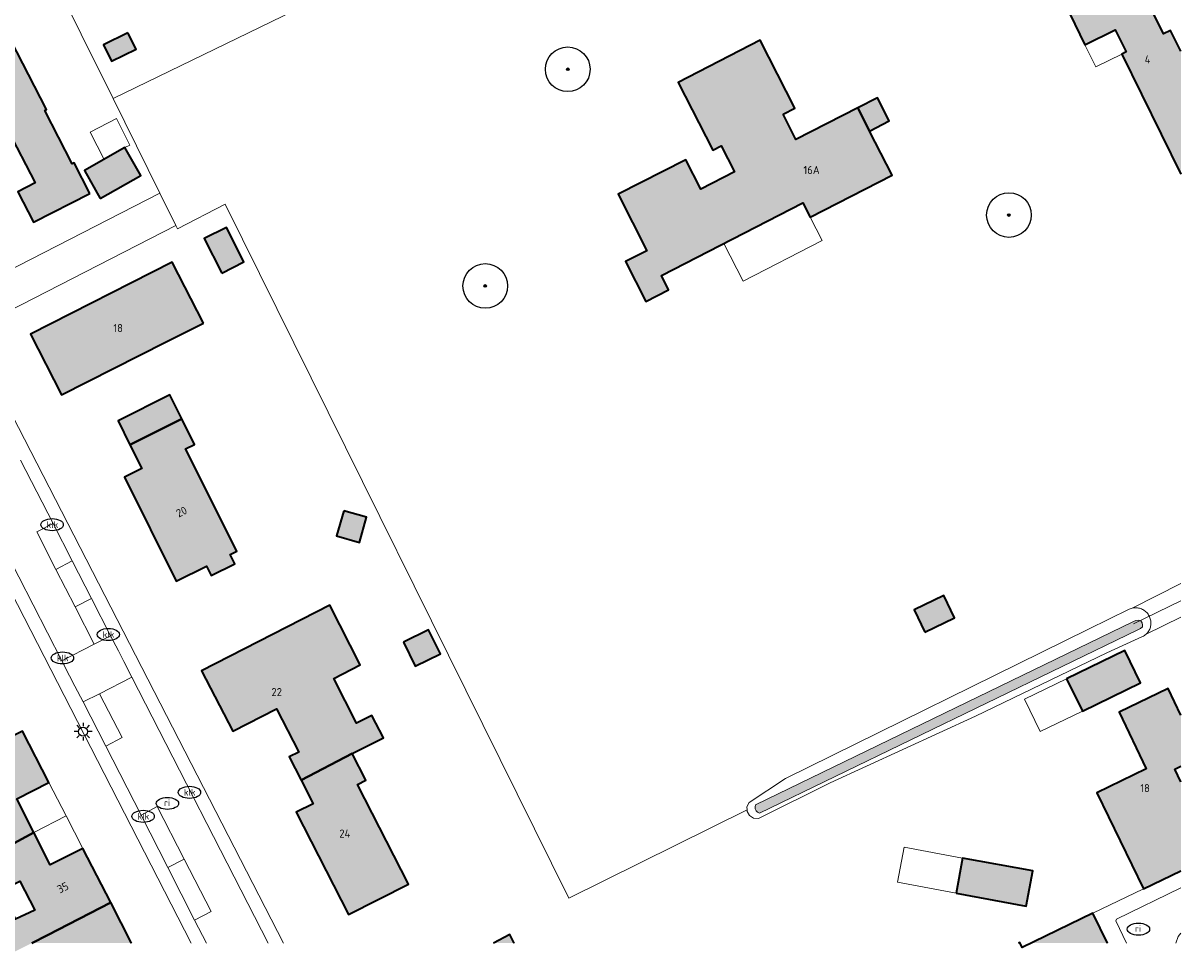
# Model space of a CAD drawing. Header units: metres. Extents: x 46249 to 49371, y 390656 to 391846.
# Tile 41 of 44: x 49240 to 49370, y 391540 to 391644. Entities that reach past the tile are written whole.
import ezdxf
from ezdxf.enums import TextEntityAlignment as Align

# ---------------------------------------------------------------- set-up
doc = ezdxf.new("R2010")
doc.units = ezdxf.units.M
for name, color, linetype, lineweight in [('B-WE-GR-BOOM-S', 90, 'Continuous', 25), ('B-WE-GR-GRAS_KRUIDENRIJK-G', 80, 'Continuous', 18), ('B-WE-IE-MEUBILAIR-S', 7, 'Continuous', 25), ('B-WE-KW-KUNSTWERK_DUIKER-G', 170, 'Continuous', 18), ('B-WE-OG-BEBOUWING-G', 7, 'Continuous', 35), ('B-WE-OG-BEBOUWING_HUISNUMMER-T18', 10, 'Continuous', 18), ('B-WE-OG-BEBOUWING_LUIFEL-G', 7, 'Continuous', 18), ('B-WE-OG-TERREIN_ERF-G', 7, 'Continuous', 18), ('B-WE-OG-TERREIN_OEVER-G', 7, 'Continuous', 18), ('B-WE-OG-WATER_SLOOT-G', 120, 'Continuous', 18), ('B-WE-VH-OPENVERHARDING_BETONSTRAATSTEEN-G', 90, 'Continuous', 18), ('B-WE-VH-OPENVERHARDING_STRAATBAKSTEEN-G', 90, 'Continuous', 18), ('B-WE-VH-OPENVERHARDING_TEGEL-G', 90, 'Continuous', 18)]:
    doc.layers.add(name, color=color, linetype=linetype, lineweight=lineweight)
doc.layers.add('B-WE-OG-BEBOUWING-V', color=7, linetype='Continuous', lineweight=18, true_color=0xd46868)
doc.layers.add('B-WE-OG-WATER_SLOOT-V', color=7, linetype='Continuous', lineweight=18, true_color=0x99cae9)
doc.styles.add('NLCS-ISO', font='NLCS-ISO.ttf')
doc.styles.add('NLCS-ISO-ANNOTATIEF-T18', font='NLCS-ISO.ttf', dxfattribs={"height": 1.8})

# ---------------------------------------------------------------- blocks, each defined once
blk = doc.blocks.new('SIE-MEUBILAIR_PAAL_LICHTMAST-SO')
for points in [[(-0.62, 0), (-1, 0)], [(-0.71, 0.71), (-0.44, 0.44)], [(0, 1), (0, 0.62)], [(0.44, 0.44), (0.71, 0.71)], [(1, 0), (0.62, 0)], [(-0.71, -0.71), (-0.44, -0.44)], [(0, -0.62), (0, -1)], [(0.44, -0.44), (0.71, -0.71)]]:
    blk.add_lwpolyline(points)
blk.add_circle((0, 0), 0.5)
blk = doc.blocks.new('SIE-MEUBILAIR_PUT_KOLK-SO')
blk.add_ellipse((0, 0), major_axis=(1.25, 0), ratio=0.54)
at = {"style": 'NLCS-ISO'}
blk.add_text('klk', height=0.75, dxfattribs=at).set_placement((0.03, 0), align=Align.MIDDLE_CENTER)
blk = doc.blocks.new('SIE-MEUBILAIR_PUT_RIOOLPUT-SO')
blk.add_ellipse((0, 0), major_axis=(1.25, 0), ratio=0.54)
at = {"style": 'NLCS-ISO'}
blk.add_text('ri', height=0.75, dxfattribs=at).set_placement((-0.04, 0.07), align=Align.MIDDLE_CENTER)
blk = doc.blocks.new('SGR-BOOM_01')
h = blk.add_hatch(color=256)
edge = h.paths.add_edge_path()
edge.add_arc((0, 0), 0.15, 0, 360)
for radius in [2.5, 0.15, 0.045]:
    blk.add_circle((0, 0), radius)

msp = doc.modelspace()

# ---------------------------------------------------------------- hatches: boundary and pattern name
at = {"layer": 'B-WE-OG-BEBOUWING-V'}
for points in [[(49369.956, 391647.232), (49369.956, 391654.008), (49356.597, 391647.499), (49357.587, 391645.456), (49357.542, 391645.434), (49359.218, 391641.976), (49362.613, 391643.655), (49363.845, 391641.165), (49363.347, 391640.919), (49369.956, 391627.481), (49369.956, 391641.251), (49368.808, 391643.584), (49367.999, 391643.19), (49366.784, 391645.688)], [(49247.766, 391625.33), (49246.01, 391628.745), (49245.814, 391628.644), (49242.742, 391634.619), (49242.938, 391634.72), (49238.27, 391643.8), (49231.34, 391640.241), (49232.257, 391638.455), (49225.86, 391635.17), (49229.59, 391627.88), (49238.572, 391632.498), (49241.653, 391626.504), (49239.706, 391625.503), (49241.462, 391622.088)], [(49252.037, 391643.309), (49249.319, 391641.947), (49250.191, 391640.126), (49252.954, 391641.469)], [(49325.406, 391634.203), (49326.723, 391634.877), (49322.84, 391642.47), (49313.66, 391637.75), (49317.53, 391630.16), (49318.49, 391630.65), (49319.98, 391627.73), (49316.19, 391625.81), (49314.52, 391629.1), (49306.93, 391625.23), (49310.15, 391618.9), (49307.75, 391617.68), (49310.03, 391613.22), (49312.6, 391614.54), (49311.78, 391616.14), (49327.63, 391624.25), (49328.45, 391622.65), (49337.64, 391627.35), (49335.1, 391632.312), (49333.77, 391634.91), (49326.854, 391631.373)], [(49333.77, 391634.91), (49335.1, 391632.312), (49337.309, 391633.443), (49335.979, 391636.041)], [(49248.949, 391624.77), (49253.479, 391627.319), (49251.715, 391630.454), (49247.185, 391627.905)], [(49262.548, 391616.391), (49265.029, 391617.649), (49263.071, 391621.513), (49260.589, 391620.255)], [(49260.497, 391610.774), (49257.016, 391617.62), (49241.15, 391609.55), (49244.6, 391602.75), (49256.25, 391608.65)], [(49252.278, 391597.171), (49258.077, 391600.071), (49256.75, 391602.75), (49250.95, 391599.85)], [(49258.077, 391600.071), (49252.278, 391597.171), (49253.6, 391594.5), (49251.65, 391593.55), (49257.45, 391581.9), (49260.85, 391583.576), (49261.364, 391582.532), (49264.005, 391583.834), (49263.49, 391584.877), (49264.25, 391585.252), (49258.5, 391596.7), (49259.5, 391597.2)], [(49276.218, 391589.772), (49275.422, 391586.953), (49277.962, 391586.236), (49278.758, 391589.055)], [(49341.281, 391576.184), (49344.606, 391577.774), (49343.409, 391580.277), (49340.084, 391578.687)], [(49271.432, 391559.611), (49277.167, 391562.568), (49280.65, 391564.35), (49279.35, 391566.85), (49277.65, 391566), (49275.1, 391571), (49278.05, 391572.5), (49274.65, 391579.2), (49260.3, 391571.85), (49263.8, 391565.1), (49268.7, 391567.6), (49271.2, 391562.75), (49270.1, 391562.2)], [(49282.891, 391575.043), (49284.231, 391572.364), (49287.062, 391573.754), (49285.722, 391576.433)], [(49357.164, 391570.965), (49358.929, 391567.331), (49365.43, 391570.487), (49363.666, 391574.122)], [(49369.956, 391561.159), (49369.956, 391566.897), (49368.53, 391569.853), (49363.036, 391567.202), (49366.091, 391560.871), (49360.543, 391558.194), (49365.757, 391547.408), (49369.956, 391549.434), (49369.956, 391559.418), (49369.275, 391560.83)], [(49236.16, 391550.863), (49241.505, 391553.74), (49239.6, 391557.5), (49243.2, 391559.35), (49240.251, 391565.082), (49233.147, 391561.559), (49228.813, 391559.327), (49230.106, 391556.992), (49232.431, 391558.154), (49234.1, 391554.85)], [(49277.167, 391562.568), (49271.432, 391559.611), (49272.8, 391556.95), (49270.9, 391556), (49276.75, 391544.55), (49283.45, 391547.95), (49277.75, 391559.1), (49278.7, 391559.6)], [(49239.561, 391540.484), (49243.04, 391542.25), (49250.115, 391545.902), (49247, 391551.95), (49243.35, 391550.1), (49241.505, 391553.74), (49236.16, 391550.863), (49229.442, 391547.61), (49231.31, 391543.998), (49238, 391547.3), (49239.95, 391548.3), (49241.623, 391545.024), (49239.459, 391544.046), (49239.217, 391544.547), (49236.873, 391543.375), (49238.67, 391540.031)], [(49344.788, 391546.946), (49352.635, 391545.495), (49353.363, 391549.428), (49345.516, 391550.879)], [(49241.281, 391541.357), (49252.456, 391541.357), (49250.115, 391545.902), (49243.04, 391542.25)], [(49292.986, 391541.357), (49295.288, 391541.357), (49294.8, 391542.3)]]:
    msp.add_hatch(color=256, dxfattribs=at).paths.add_polyline_path(points)
h = msp.add_hatch(color=256, dxfattribs=at)
h.paths.add_polyline_path([(49351.777, 391541.357), (49351.942, 391541.357), (49351.911, 391541.422)])
h.paths.add_polyline_path([(49353.242, 391541.357), (49361.737, 391541.357), (49360.115, 391544.696)])
at = {"layer": 'B-WE-OG-WATER_SLOOT-V'}
msp.add_hatch(color=256, dxfattribs=at).paths.add_polyline_path([(49364.657, 391577.369), (49322.312, 391556.845), (49322.271, 391556.617), (49322.303, 391556.388), (49322.404, 391556.18), (49322.564, 391556.014), (49322.768, 391555.905), (49365.124, 391576.434), (49365.425, 391576.589), (49365.644, 391576.79), (49365.663, 391576.963), (49365.608, 391577.21), (49365.489, 391577.429), (49365.206, 391577.529), (49364.914, 391577.493)])

# ---------------------------------------------------------------- linework, layer by layer
at = {"layer": 'B-WE-GR-GRAS_KRUIDENRIJK-G', "ltscale": 0.2, "flags": 128}
for points in [[(49369.956, 391581.61), (49364.518, 391578.861), (49364.633, 391578.883), (49364.75, 391578.897), (49364.867, 391578.903), (49364.985, 391578.901), (49365.102, 391578.891), (49365.218, 391578.873), (49365.332, 391578.847), (49365.445, 391578.813), (49365.555, 391578.772), (49365.661, 391578.723), (49365.765, 391578.666), (49365.864, 391578.603), (49365.958, 391578.533), (49366.048, 391578.457), (49366.132, 391578.375), (49366.21, 391578.288), (49366.282, 391578.195), (49366.347, 391578.097), (49366.406, 391577.995), (49366.457, 391577.89), (49366.501, 391577.781), (49366.538, 391577.669), (49366.566, 391577.555), (49366.587, 391577.44), (49366.6, 391577.323), (49366.605, 391577.205), (49366.601, 391577.088), (49366.59, 391576.971), (49366.57, 391576.855), (49366.543, 391576.741), (49366.508, 391576.629), (49366.465, 391576.52), (49366.415, 391576.413), (49366.358, 391576.311), (49366.293, 391576.212), (49366.222, 391576.119), (49366.145, 391576.03), (49366.062, 391575.947), (49369.956, 391577.866)], [(49369.956, 391542.468), (49369.658, 391542.092), (49369.384, 391541.357)]]:
    msp.add_lwpolyline(points, dxfattribs=at)
at = {"layer": 'B-WE-KW-KUNSTWERK_DUIKER-G', "ltscale": 0.2, "flags": 128}
msp.add_lwpolyline([(49364.647, 391577.114), (49369.956, 391579.688)], dxfattribs=at)
at = {"layer": 'B-WE-OG-BEBOUWING-G', "ltscale": 0.2, "flags": 128}
for points in [[(49369.956, 391654.008), (49356.597, 391647.499), (49357.587, 391645.456), (49357.542, 391645.434), (49359.218, 391641.976), (49362.613, 391643.655), (49363.845, 391641.165), (49363.347, 391640.919), (49369.956, 391627.481)], [(49369.956, 391641.251), (49368.808, 391643.584), (49367.999, 391643.19), (49366.784, 391645.688), (49369.956, 391647.232)], [(49369.956, 391566.897), (49368.53, 391569.853), (49363.036, 391567.202), (49366.091, 391560.871), (49360.543, 391558.194), (49365.757, 391547.408), (49369.956, 391549.434)], [(49369.956, 391559.418), (49369.275, 391560.83), (49369.956, 391561.159)], [(49241.281, 391541.357), (49243.04, 391542.25), (49250.115, 391545.902), (49247, 391551.95), (49243.35, 391550.1), (49241.505, 391553.74), (49236.16, 391550.863), (49229.442, 391547.61), (49231.31, 391543.998), (49238, 391547.3), (49239.95, 391548.3), (49241.623, 391545.024), (49239.459, 391544.046), (49239.217, 391544.547), (49236.873, 391543.375), (49237.957, 391541.357)], [(49252.456, 391541.357), (49250.115, 391545.902), (49243.04, 391542.25), (49241.281, 391541.357)], [(49361.737, 391541.357), (49360.115, 391544.696), (49352.19, 391540.846), (49351.911, 391541.422), (49351.777, 391541.357)], [(49295.288, 391541.357), (49294.8, 391542.3), (49292.986, 391541.357)]]:
    msp.add_lwpolyline(points, dxfattribs=at)
for points in [[(49247.766, 391625.33), (49246.01, 391628.745), (49245.814, 391628.644), (49242.742, 391634.619), (49242.938, 391634.72), (49238.27, 391643.8), (49231.34, 391640.241), (49232.257, 391638.455), (49225.86, 391635.17), (49229.59, 391627.88), (49238.572, 391632.498), (49241.653, 391626.504), (49239.706, 391625.503), (49241.462, 391622.088), (49247.766, 391625.33)], [(49252.037, 391643.309), (49249.319, 391641.947), (49250.191, 391640.126), (49252.954, 391641.469), (49252.037, 391643.309)], [(49325.406, 391634.203), (49326.723, 391634.877), (49322.84, 391642.47), (49313.66, 391637.75), (49317.53, 391630.16), (49318.49, 391630.65), (49319.98, 391627.73), (49316.19, 391625.81), (49314.52, 391629.1), (49306.93, 391625.23), (49310.15, 391618.9), (49307.75, 391617.68), (49310.03, 391613.22), (49312.6, 391614.54), (49311.78, 391616.14), (49327.63, 391624.25), (49328.45, 391622.65), (49337.64, 391627.35), (49335.1, 391632.312), (49333.77, 391634.91), (49326.854, 391631.373), (49325.406, 391634.203)], [(49333.77, 391634.91), (49335.1, 391632.312), (49337.309, 391633.443), (49335.979, 391636.041), (49333.77, 391634.91)], [(49248.949, 391624.77), (49253.479, 391627.319), (49251.715, 391630.454), (49247.185, 391627.905), (49248.949, 391624.77)], [(49262.548, 391616.391), (49265.029, 391617.649), (49263.071, 391621.513), (49260.589, 391620.255), (49262.548, 391616.391)], [(49260.497, 391610.774), (49257.016, 391617.62), (49241.15, 391609.55), (49244.6, 391602.75), (49256.25, 391608.65), (49260.497, 391610.774)], [(49252.278, 391597.171), (49258.077, 391600.071), (49256.75, 391602.75), (49250.95, 391599.85), (49252.278, 391597.171)], [(49258.077, 391600.071), (49252.278, 391597.171), (49253.6, 391594.5), (49251.65, 391593.55), (49257.45, 391581.9), (49260.85, 391583.576), (49261.364, 391582.532), (49264.005, 391583.834), (49263.49, 391584.877), (49264.25, 391585.252), (49258.5, 391596.7), (49259.5, 391597.2), (49258.077, 391600.071)], [(49276.218, 391589.772), (49275.422, 391586.953), (49277.962, 391586.236), (49278.758, 391589.055), (49276.218, 391589.772)], [(49341.281, 391576.184), (49344.606, 391577.774), (49343.409, 391580.277), (49340.084, 391578.687), (49341.281, 391576.184)], [(49271.432, 391559.611), (49277.167, 391562.568), (49280.65, 391564.35), (49279.35, 391566.85), (49277.65, 391566), (49275.1, 391571), (49278.05, 391572.5), (49274.65, 391579.2), (49260.3, 391571.85), (49263.8, 391565.1), (49268.7, 391567.6), (49271.2, 391562.75), (49270.1, 391562.2), (49271.432, 391559.611)], [(49282.891, 391575.043), (49284.231, 391572.364), (49287.062, 391573.754), (49285.722, 391576.433), (49282.891, 391575.043)], [(49357.164, 391570.965), (49358.929, 391567.331), (49365.43, 391570.487), (49363.666, 391574.122), (49357.164, 391570.965)], [(49236.16, 391550.863), (49241.505, 391553.74), (49239.6, 391557.5), (49243.2, 391559.35), (49240.251, 391565.082), (49233.147, 391561.559), (49228.813, 391559.327), (49230.106, 391556.992), (49232.431, 391558.154), (49234.1, 391554.85), (49236.16, 391550.863)], [(49277.167, 391562.568), (49271.432, 391559.611), (49272.8, 391556.95), (49270.9, 391556), (49276.75, 391544.55), (49283.45, 391547.95), (49277.75, 391559.1), (49278.7, 391559.6), (49277.167, 391562.568)], [(49344.788, 391546.946), (49352.635, 391545.495), (49353.363, 391549.428), (49345.516, 391550.879), (49344.788, 391546.946)]]:
    msp.add_lwpolyline(points, close=True, dxfattribs=at)
at = {"layer": 'B-WE-OG-BEBOUWING_LUIFEL-G', "ltscale": 0.2, "flags": 128}
for points in [[(49359.218, 391641.976), (49360.418, 391639.5), (49363.347, 391640.919), (49363.845, 391641.165), (49362.613, 391643.655), (49359.218, 391641.976)], [(49251.715, 391630.454), (49252.277, 391630.743), (49250.759, 391633.695), (49247.812, 391632.18), (49249.376, 391629.138), (49251.715, 391630.454)], [(49320.94, 391615.504), (49329.79, 391620.03), (49328.45, 391622.65), (49327.63, 391624.25), (49318.782, 391619.723), (49320.94, 391615.504)], [(49358.929, 391567.331), (49357.164, 391570.965), (49352.44, 391568.671), (49354.205, 391565.037), (49358.929, 391567.331)], [(49245.126, 391555.599), (49243.2, 391559.35), (49239.6, 391557.5), (49241.505, 391553.74), (49245.126, 391555.599)], [(49245.126, 391555.599), (49241.505, 391553.74), (49243.35, 391550.1), (49247, 391551.95), (49245.126, 391555.599)], [(49344.788, 391546.946), (49345.516, 391550.879), (49338.958, 391552.093), (49338.23, 391548.16), (49344.788, 391546.946)]]:
    msp.add_lwpolyline(points, close=True, dxfattribs=at)
at = {"layer": 'B-WE-OG-TERREIN_ERF-G', "ltscale": 0.2, "flags": 128}
for points in [[(49369.956, 391679.795), (49366.8, 391686), (49365.65, 391687.55), (49365.213, 391688.562), (49327.616, 391675.219), (49326.167, 391674.709), (49309.347, 391665.711), (49309.782, 391664.823), (49250.39, 391635.94), (49255.629, 391625.36), (49257.425, 391621.733), (49257.61, 391621.36), (49262.95, 391624.1), (49301.43, 391546.38), (49321.382, 391556.276), (49321.368, 391556.62), (49321.6, 391557.1), (49325.7, 391559.8), (49359.599, 391576.512), (49364.185, 391578.748), (49364.293, 391578.793), (49364.404, 391578.831), (49364.518, 391578.861), (49369.956, 391581.61)], [(49369.956, 391627.481), (49363.347, 391640.919), (49363.845, 391641.165), (49362.613, 391643.655), (49359.218, 391641.976), (49357.542, 391645.434), (49357.587, 391645.456), (49356.597, 391647.499), (49369.956, 391654.008)], [(49369.956, 391647.232), (49366.784, 391645.688), (49367.999, 391643.19), (49368.808, 391643.584), (49369.956, 391641.251)], [(49259.127, 391541.357), (49220.95, 391615.75), (49212.64, 391631.529), (49211.317, 391632.592), (49210.163, 391632.944), (49208.882, 391632.923), (49207.985, 391632.636), (49207.461, 391632.386), (49203.15, 391630.1), (49173.55, 391614.8), (49164.176, 391610.093), (49162.1, 391609.05), (49161.969, 391608.988), (49161.842, 391608.922), (49160.856, 391608.17), (49160.147, 391607.151), (49159.784, 391605.965), (49159.801, 391604.725), (49160.198, 391603.549), (49160.734, 391602.503), (49192.061, 391541.357)], [(49369.956, 391577.866), (49366.062, 391575.947), (49365.974, 391575.87), (49365.88, 391575.799), (49365.782, 391575.735), (49365.679, 391575.677), (49361.679, 391573.856), (49346.95, 391566.75), (49330.7, 391559.3), (49322.647, 391555.316), (49322.115, 391555.348), (49321.66, 391555.627), (49321.39, 391556.087), (49321.382, 391556.276), (49301.43, 391546.38), (49262.95, 391624.1), (49257.61, 391621.36), (49257.425, 391621.733), (49234.25, 391609.85), (49269.466, 391541.357)], [(49351.777, 391541.357), (49351.911, 391541.422), (49352.19, 391540.846), (49360.115, 391544.696), (49365.757, 391547.408), (49360.543, 391558.194), (49366.091, 391560.871), (49363.036, 391567.202), (49368.53, 391569.853), (49369.956, 391566.897)], [(49240.251, 391565.082), (49243.2, 391559.35), (49239.6, 391557.5), (49241.505, 391553.74), (49243.35, 391550.1), (49247, 391551.95), (49250.115, 391545.902), (49252.456, 391541.357)], [(49369.956, 391561.159), (49369.275, 391560.83), (49369.956, 391559.418)], [(49239.459, 391544.046), (49241.623, 391545.024), (49239.95, 391548.3)], [(49292.986, 391541.357), (49294.8, 391542.3), (49295.288, 391541.357)]]:
    msp.add_lwpolyline(points, dxfattribs=at)
for points in [[(49239.615, 391657.694), (49250.39, 391635.94), (49309.782, 391664.823), (49309.347, 391665.711), (49299.088, 391686.649), (49298.184, 391686.208), (49297.872, 391686.056), (49243.408, 391659.524), (49239.615, 391657.694)], [(49216.161, 391645.481), (49217.873, 391642.151), (49218.411, 391642.443), (49218.68, 391641.9), (49218.713, 391641.915), (49218.861, 391641.62), (49218.826, 391641.596), (49219.097, 391641.069), (49218.573, 391640.792), (49219.039, 391639.887), (49218.996, 391639.873), (49221.279, 391635.372), (49222.214, 391633.57), (49232.519, 391613.511), (49255.629, 391625.36), (49250.39, 391635.94), (49239.615, 391657.694), (49239.534, 391657.655), (49239.125, 391658.464), (49229.908, 391653.982), (49215.831, 391647.107), (49215.928, 391646.929), (49215.525, 391646.73), (49216.161, 391645.481)], [(49247.766, 391625.33), (49241.462, 391622.088), (49239.706, 391625.503), (49241.653, 391626.504), (49238.572, 391632.498), (49229.59, 391627.88), (49225.86, 391635.17), (49232.257, 391638.455), (49231.34, 391640.241), (49238.27, 391643.8), (49242.938, 391634.72), (49242.742, 391634.619), (49245.814, 391628.644), (49246.01, 391628.745), (49247.766, 391625.33)], [(49252.037, 391643.309), (49252.954, 391641.469), (49250.191, 391640.126), (49249.319, 391641.947), (49252.037, 391643.309)], [(49333.77, 391634.91), (49335.979, 391636.041), (49337.309, 391633.443), (49335.1, 391632.312), (49337.64, 391627.35), (49328.45, 391622.65), (49327.63, 391624.25), (49311.78, 391616.14), (49312.6, 391614.54), (49310.03, 391613.22), (49307.75, 391617.68), (49310.15, 391618.9), (49306.93, 391625.23), (49314.52, 391629.1), (49316.19, 391625.81), (49319.98, 391627.73), (49318.49, 391630.65), (49317.53, 391630.16), (49313.66, 391637.75), (49322.84, 391642.47), (49326.723, 391634.877), (49325.406, 391634.203), (49326.854, 391631.373), (49333.77, 391634.91)], [(49248.949, 391624.77), (49247.185, 391627.905), (49251.715, 391630.454), (49253.479, 391627.319), (49248.949, 391624.77)], [(49265.029, 391617.649), (49262.548, 391616.391), (49260.589, 391620.255), (49263.071, 391621.513), (49265.029, 391617.649)], [(49241.15, 391609.55), (49257.016, 391617.62), (49260.497, 391610.774), (49256.25, 391608.65), (49244.6, 391602.75), (49241.15, 391609.55)], [(49252.278, 391597.171), (49250.95, 391599.85), (49256.75, 391602.75), (49258.077, 391600.071), (49259.5, 391597.2), (49258.5, 391596.7), (49264.25, 391585.252), (49263.49, 391584.877), (49264.005, 391583.834), (49261.364, 391582.532), (49260.85, 391583.576), (49257.45, 391581.9), (49251.65, 391593.55), (49253.6, 391594.5), (49252.278, 391597.171)], [(49277.962, 391586.236), (49275.422, 391586.953), (49276.218, 391589.772), (49278.758, 391589.055), (49277.962, 391586.236)], [(49341.281, 391576.184), (49340.084, 391578.687), (49343.409, 391580.277), (49344.606, 391577.774), (49341.281, 391576.184)], [(49260.3, 391571.85), (49274.65, 391579.2), (49278.05, 391572.5), (49275.1, 391571), (49277.65, 391566), (49279.35, 391566.85), (49280.65, 391564.35), (49277.167, 391562.568), (49278.7, 391559.6), (49277.75, 391559.1), (49283.45, 391547.95), (49276.75, 391544.55), (49270.9, 391556), (49272.8, 391556.95), (49271.432, 391559.611), (49270.1, 391562.2), (49271.2, 391562.75), (49268.7, 391567.6), (49263.8, 391565.1), (49260.3, 391571.85)], [(49284.231, 391572.364), (49282.891, 391575.043), (49285.722, 391576.433), (49287.062, 391573.754), (49284.231, 391572.364)], [(49357.164, 391570.965), (49363.666, 391574.122), (49365.43, 391570.487), (49358.929, 391567.331), (49357.164, 391570.965)], [(49345.516, 391550.879), (49353.363, 391549.428), (49352.635, 391545.495), (49344.788, 391546.946), (49345.516, 391550.879)]]:
    msp.add_lwpolyline(points, close=True, dxfattribs=at)
at = {"layer": 'B-WE-OG-TERREIN_OEVER-G', "ltscale": 0.2, "flags": 128}
for points in [[(49364.518, 391578.861), (49364.404, 391578.831), (49364.293, 391578.793), (49364.185, 391578.748), (49359.599, 391576.512), (49325.7, 391559.8), (49321.6, 391557.1), (49321.368, 391556.62), (49321.382, 391556.276), (49321.39, 391556.087), (49321.66, 391555.627), (49322.115, 391555.348), (49322.647, 391555.316), (49330.7, 391559.3), (49346.95, 391566.75), (49361.679, 391573.856), (49365.679, 391575.677), (49365.782, 391575.735), (49365.88, 391575.799), (49365.974, 391575.87), (49366.062, 391575.947), (49366.145, 391576.03), (49366.222, 391576.119), (49366.293, 391576.212), (49366.358, 391576.311), (49366.415, 391576.413), (49366.465, 391576.52), (49366.508, 391576.629), (49366.543, 391576.741), (49366.57, 391576.855), (49366.59, 391576.971), (49366.601, 391577.088), (49366.605, 391577.205), (49366.6, 391577.323), (49366.587, 391577.44), (49366.566, 391577.555), (49366.538, 391577.669), (49366.501, 391577.781), (49366.457, 391577.89), (49366.406, 391577.995), (49366.347, 391578.097), (49366.282, 391578.195), (49366.21, 391578.288), (49366.132, 391578.375), (49366.048, 391578.457), (49365.958, 391578.533), (49365.864, 391578.603), (49365.765, 391578.666), (49365.661, 391578.723), (49365.555, 391578.772), (49365.445, 391578.813), (49365.332, 391578.847), (49365.218, 391578.873), (49365.102, 391578.891), (49364.985, 391578.901), (49364.867, 391578.903), (49364.75, 391578.897), (49364.633, 391578.883), (49364.518, 391578.861)], [(49364.657, 391577.369), (49364.914, 391577.493), (49365.206, 391577.529), (49365.489, 391577.429), (49365.608, 391577.21), (49365.663, 391576.963), (49365.644, 391576.79), (49365.425, 391576.589), (49365.124, 391576.434), (49322.768, 391555.905), (49322.564, 391556.014), (49322.404, 391556.18), (49322.303, 391556.388), (49322.271, 391556.617), (49322.312, 391556.845), (49364.657, 391577.369)]]:
    msp.add_lwpolyline(points, close=True, dxfattribs=at)
at = {"layer": 'B-WE-OG-WATER_SLOOT-G', "ltscale": 0.2, "flags": 128}
msp.add_lwpolyline([(49364.657, 391577.369), (49322.312, 391556.845), (49322.271, 391556.617), (49322.303, 391556.388), (49322.404, 391556.18), (49322.564, 391556.014), (49322.768, 391555.905), (49365.124, 391576.434), (49365.425, 391576.589), (49365.644, 391576.79), (49365.663, 391576.963), (49365.608, 391577.21), (49365.489, 391577.429), (49365.206, 391577.529), (49364.914, 391577.493), (49364.657, 391577.369)], close=True, dxfattribs=at)
at = {"layer": 'B-WE-VH-OPENVERHARDING_BETONSTRAATSTEEN-G', "ltscale": 0.2, "flags": 128}
for points in [[(49232.519, 391613.511), (49234.25, 391609.85), (49257.425, 391621.733), (49255.629, 391625.36), (49232.519, 391613.511)], [(49247.03, 391568.355), (49248.865, 391569.283), (49252.501, 391571.12), (49251.584, 391572.898), (49250.977, 391574.075), (49250.107, 391575.764), (49248.282, 391574.823), (49244.654, 391572.953), (49245.512, 391571.279), (49246.104, 391570.133), (49247.03, 391568.355)]]:
    msp.add_lwpolyline(points, close=True, dxfattribs=at)
at = {"layer": 'B-WE-VH-OPENVERHARDING_STRAATBAKSTEEN-G', "ltscale": 0.2, "flags": 128}
for points in [[(49222.136, 391616.88), (49244.654, 391572.953), (49244.654, 391572.953), (49248.282, 391574.823), (49246.131, 391579.017), (49243.981, 391583.211), (49241.83, 391587.405), (49243.657, 391588.342), (49240.018, 391595.439)], [(49267.754, 391541.357), (49252.501, 391571.12), (49248.865, 391569.283), (49251.4, 391564.368), (49249.564, 391563.421), (49253.52, 391555.696), (49255.338, 391556.653), (49258.36, 391550.762), (49261.381, 391544.87), (49259.518, 391543.931), (49260.849, 391541.357)], [(49369.956, 391549.434), (49365.757, 391547.408), (49360.115, 391544.696), (49361.737, 391541.357)], [(49369.956, 391547.531), (49362.753, 391544.038), (49362.671, 391543.841), (49363.875, 391541.357)], [(49363.875, 391541.357), (49362.671, 391543.841), (49362.753, 391544.038), (49369.956, 391547.531)], [(49369.384, 391541.357), (49369.658, 391542.092), (49369.956, 391542.468)]]:
    msp.add_lwpolyline(points, dxfattribs=at)
for points in [[(49243.981, 391583.211), (49245.807, 391584.149), (49243.657, 391588.342), (49241.83, 391587.405), (49243.981, 391583.211)], [(49243.981, 391583.211), (49246.131, 391579.017), (49247.957, 391579.957), (49245.807, 391584.149), (49243.981, 391583.211)], [(49246.131, 391579.017), (49248.282, 391574.823), (49250.107, 391575.764), (49247.957, 391579.957), (49246.131, 391579.017)], [(49247.03, 391568.355), (49249.564, 391563.421), (49251.4, 391564.368), (49248.865, 391569.283), (49247.03, 391568.355)], [(49253.52, 391555.696), (49256.519, 391549.814), (49258.36, 391550.762), (49255.338, 391556.653), (49253.52, 391555.696)], [(49259.518, 391543.931), (49261.381, 391544.87), (49258.36, 391550.762), (49256.519, 391549.814), (49259.518, 391543.931)]]:
    msp.add_lwpolyline(points, close=True, dxfattribs=at)
at = {"layer": 'B-WE-VH-OPENVERHARDING_TEGEL-G', "ltscale": 0.2, "flags": 128}
for points in [[(49260.849, 391541.357), (49259.518, 391543.931), (49256.519, 391549.814), (49253.52, 391555.696), (49249.564, 391563.421), (49247.03, 391568.355), (49246.104, 391570.133), (49245.512, 391571.279), (49244.654, 391572.953), (49222.136, 391616.88), (49214.824, 391631.117), (49214.803, 391631.158), (49214.276, 391632.014), (49214.093, 391632.308), (49212.64, 391631.529), (49220.95, 391615.75), (49259.127, 391541.357)], [(49269.466, 391541.357), (49234.25, 391609.85)], [(49240.018, 391595.439), (49243.657, 391588.342), (49245.807, 391584.149), (49247.957, 391579.957), (49250.107, 391575.764), (49250.977, 391574.075), (49251.584, 391572.898), (49252.501, 391571.12), (49267.754, 391541.357)]]:
    msp.add_lwpolyline(points, dxfattribs=at)

# ---------------------------------------------------------------- block references
at = {"layer": 'B-WE-GR-BOOM-S'}
for p in [(49301.303, 391639.222), (49350.705, 391622.902), (49292.063, 391614.953)]:
    msp.add_blockref('SGR-BOOM_01', p, dxfattribs=at)
at = {"layer": 'B-WE-IE-MEUBILAIR-S'}
for name, p in [('SIE-MEUBILAIR_PUT_KOLK-SO', (49243.56, 391588.216)), ('SIE-MEUBILAIR_PUT_KOLK-SO', (49249.853, 391575.912)), ('SIE-MEUBILAIR_PUT_KOLK-SO', (49244.717, 391573.286)), ('SIE-MEUBILAIR_PAAL_LICHTMAST-SO', (49247.026, 391565.037)), ('SIE-MEUBILAIR_PUT_KOLK-SO', (49258.937, 391558.233)), ('SIE-MEUBILAIR_PUT_RIOOLPUT-SO', (49256.469, 391556.995)), ('SIE-MEUBILAIR_PUT_KOLK-SO', (49253.753, 391555.546)), ('SIE-MEUBILAIR_PUT_RIOOLPUT-SO', (49365.205, 391542.91))]:
    msp.add_blockref(name, p, dxfattribs=at)

# ---------------------------------------------------------------- texts
at = {"layer": 'B-WE-OG-BEBOUWING_HUISNUMMER-T18', "style": 'NLCS-ISO-ANNOTATIEF-T18'}
for s, p in [('4', (49366.233, 391640.342)), ('16A', (49328.607, 391627.937)), ('18', (49250.951, 391610.232)), ('22', (49268.709, 391569.467)), ('18', (49365.948, 391558.701)), ('24', (49276.336, 391553.616))]:
    msp.add_text(s, height=0.9, dxfattribs=at).set_placement(p, align=Align.MIDDLE_CENTER)
for s, rotation, p in [('20', 26.5, (49258.053, 391589.663)), ('35', 27.3, (49244.759, 391547.565))]:
    msp.add_text(s, height=0.9, rotation=rotation, dxfattribs=at).set_placement(p, align=Align.MIDDLE_CENTER)

doc.saveas('drawing.dxf')
